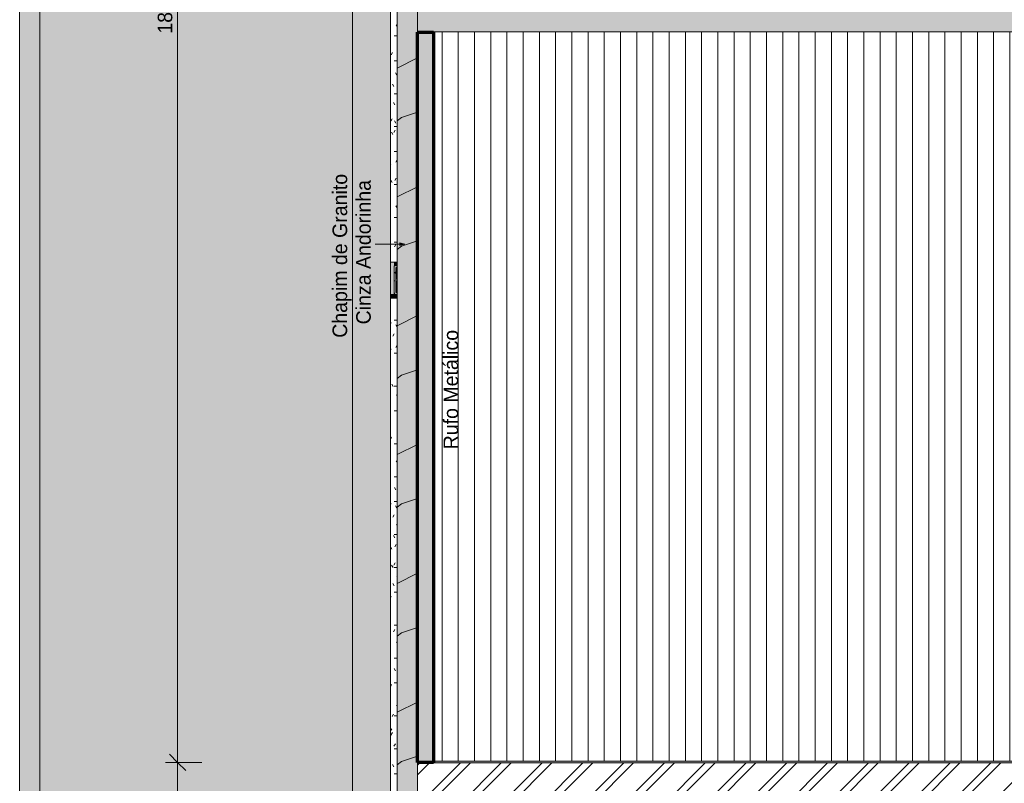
# Model space of a CAD drawing. Header units: millimetres. Extents: x -62808 to 71352, y -27667 to 33271.
# Tile 9 of 71: x -62808 to -50669, y 9259 to 18669. Entities that reach past the tile are written whole.
import ezdxf

# ---------------------------------------------------------------- set-up
doc = ezdxf.new("R2010")
doc.units = ezdxf.units.MM
for name, color, linetype, lineweight in [('A-ANNO-DIMS', 211, 'Continuous', 9), ('A-ANNO-DIMS-100', 211, 'Continuous', 9), ('A-DETL', 90, 'Continuous', 9), ('A-FLOR', 192, 'Continuous', 18), ('A-FLOR-PATT', 8, 'Continuous', 18), ('A-GENM', 13, 'Continuous', 9), ('A-ROOF', 132, 'Continuous', 9), ('A-ROOF-OTLN', 132, 'Continuous', 9), ('A-ROOF-PATT', 132, 'Continuous', 9), ('A-WALL', 113, 'Continuous', 18), ('A-WALL-PATT', 111, 'Continuous', 18), ('G-ANNO-TEXT', 231, 'Continuous', 9), ('S-COLS', 52, 'Continuous', 9)]:
    doc.layers.add(name, color=color, linetype=linetype, lineweight=lineweight)
doc.styles.add('Century Gothic', font='GOTHIC.TTF', dxfattribs={"height": 180})
doc.dimstyles.new('1_8mm_Century_Gothic', dxfattribs={"dimscale": 304.8, "dimtxt": 187.950289, "dimasz": 0.656168, "dimexe": 0.492126, "dimexo": 0.0625, "dimgap": 0.049213, "dimtad": 1, "dimlfac": 0.001, "dimrnd": 0.01, "dimzin": 0, "dimdsep": 46, "dimtxsty": 'Century Gothic', "dimblk1": 'OBLIQUE', "dimblk2": 'OBLIQUE', "dimsah": 1, "dimcen": 0.09, "dimdle": 0.492126, "dimazin": 0, "dimtfac": 1, "dimtdec": 4, "dimtix": 1, "dimtmove": 0, "dimatfit": 3, "dimfxl": 0.984252, "dimfxlon": 1, "dimtvp": 1, "dimtolj": 1, "dimtzin": 0, "dimarcsym": 2})
pattern_1 = [(0, (0, 0), (812.8, 203.2), [33.528, -576.072, 33.528, -576.072, -3251.2]), (0, (0, 0), (812.8, 203.2), [-1219.2, 33.528, -1185.672, 33.528, -576.072, -1422.4]), (0, (0, 0), (812.8, 203.2), [-3048, 33.528, -372.872, 33.528, -982.472]), (120, (304.8, 101.6), (-582.37636, 602.30545), [33.528, -576.072, 33.528, -576.072, -3251.2]), (120, (304.8, 101.6), (-582.37636, 602.30545), [-1219.2, 33.528, -1185.672, 33.528, -576.072, -1422.4]), (120, (304.8, 101.6), (-582.37636, 602.30545), [-3048, 33.528, -372.872, 33.528, -982.472]), (240, (406.4, 508), (-230.42364, -805.50545), [33.528, -576.072, 33.528, -576.072, -3251.2]), (240, (406.4, 508), (-230.42364, -805.50545), [-1219.2, 33.528, -1185.672, 33.528, -576.072, -1422.4]), (240, (406.4, 508), (-230.42364, -805.50545), [-3048, 33.528, -372.872, 33.528, -982.472])]

# ---------------------------------------------------------------- blocks, each defined once
blk = doc.blocks.new('Calha1 - Calha-3499570-PLANTA DE IMPERMEABILIZAÇÃO - COBERTURA')
at = {"layer": 'A-GENM', "lineweight": 5}
blk.add_hatch(color=255, dxfattribs=at).paths.add_polyline_path([(-44749, 9512), (-34600, 9512), (-34605, 9517), (-34845, 9517), (-34845, 9532), (-57707, 9532), (-57707, 9517), (-57905, 9517), (-57905, 9512), (-44813, 9512)])
at = {"layer": 'A-GENM', "color": 130, "lineweight": 5}
blk.add_line((-34845, 9532), (-57707, 9532), dxfattribs=at)
blk = doc.blocks.new('Cumeeira6 - Cumeeira-5176406-PLANTA DE IMPERMEABILIZAÇÃO - COBERTURA')
at = {"layer": 'A-ROOF', "lineweight": 5}
blk.add_hatch(color=31, dxfattribs=at).paths.add_polyline_path([(-34978, 18519), (-34607, 18519), (-34607, 18820), (-57905, 18820), (-57905, 18519), (-37022, 18519)])
at = {"layer": 'A-ROOF', "color": 130, "lineweight": 5}
blk.add_line((-34607, 18519), (-57905, 18519), dxfattribs=at)
blk = doc.blocks.new('CHAPIM4 - CHAPIM-5294427-PLANTA DE IMPERMEABILIZAÇÃO - COBERTURA')
at = {"layer": 'A-ROOF-PATT', "lineweight": 5}
h = blk.add_hatch(dxfattribs=at)
h.set_pattern_fill('FP_5', color=31, style=0, pattern_type=2)
h.set_pattern_definition(pattern_1)
h.paths.add_polyline_path([(21221, 7727), (23530, 7727), (23530, 29832), (-58155, 29832), (-58155, 7727), (20710, 7727)])
h.paths.add_polyline_path([(-39065, 7977), (-57905, 7977), (-57905, 29582), (23280, 29582), (23280, 7977), (-38554, 7977)])
h = blk.add_hatch(dxfattribs=at)
h.set_pattern_fill('FP_18', color=31, style=0, pattern_type=2)
h.set_pattern_definition([(216.87, (635, 1587.5), (4762.4943, 3175.0085), [793.75, -7143.75]), (206.565, (1587.5, 1111.25), (-1587.5015, -1587.499), [1774.88, -1774.88]), (198.435, (1587.5, 317.5), (-3174.9975, -1587.503), [1004.024, -4016.092])])
h.paths.add_polyline_path([(21221, 7727), (23530, 7727), (23530, 29832), (-58155, 29832), (-58155, 7727), (20710, 7727)])
h.paths.add_polyline_path([(-39065, 7977), (-57905, 7977), (-57905, 29582), (23280, 29582), (23280, 7977), (-38554, 7977)])
at = {"layer": 'A-ROOF-OTLN', "color": 130, "lineweight": 5}
for p, q in [((-58155, 7727), (-58155, 29832)), ((-57905, 19120), (-57905, 18515)), ((-57905, 9517), (-57905, 7977))]:
    blk.add_line(p, q, dxfattribs=at)
blk = doc.blocks.new('CHAPIM18 - CHAPIM-5294829-PLANTA DE IMPERMEABILIZAÇÃO - COBERTURA')
at = {"layer": 'A-ROOF-PATT', "lineweight": 5}
h = blk.add_hatch(dxfattribs=at)
h.set_pattern_fill('FP_25', color=53, style=0, pattern_type=2)
h.set_pattern_definition(pattern_1)
h.paths.add_polyline_path([(-62805, -24566), (-62558, -24566), (-62558, 33270), (-62808, 33269), (-62808, -24566)])
at = {"layer": 'A-ROOF-OTLN', "color": 130, "lineweight": 5}
for p, q in [((-62808, -24566), (-62808, 33270)), ((-62558, 33270), (-62558, -24566))]:
    blk.add_line(p, q, dxfattribs=at)
blk = doc.blocks.new('FX-PNC-PILAR-TP81 - FX-PNC-PILAR-TP01-5761101-PLANTA DE IMPERMEABILIZAÇÃO - COBERTURA')
at = {"layer": 'S-COLS', "lineweight": 5}
h = blk.add_hatch(dxfattribs=at)
h.set_pattern_fill('FP_64', color=256, style=0, pattern_type=2)
h.set_pattern_definition([(0, (-22892.95, 15653.177), (203.2, 50.8), [16.764, -135.636, 16.764, -135.636, -812.8]), (0, (-22892.95, 15653.177), (203.2, 50.8), [-304.8, 16.764, -288.036, 16.764, -135.636, -355.6]), (0, (-22892.95, 15653.177), (203.2, 50.8), [-762, 16.764, -84.836, 16.764, -237.236]), (120, (-22816.75, 15678.577), (-145.59409, 150.57636), [16.764, -135.636, 16.764, -135.636, -812.8]), (120, (-22816.75, 15678.577), (-145.59409, 150.57636), [-304.8, 16.764, -288.036, 16.764, -135.636, -355.6]), (120, (-22816.75, 15678.577), (-145.59409, 150.57636), [-762, 16.764, -84.836, 16.764, -237.236]), (240, (-22791.35, 15780.177), (-57.60591, -201.37636), [16.764, -135.636, 16.764, -948.436]), (240, (-22791.35, 15780.177), (-57.60591, -201.37636), [-169.164, -135.636, 16.764, -288.036, -508]), (240, (-22791.35, 15780.177), (-57.60591, -201.37636), [-609.6, 16.764, -135.636, 16.764, -338.836]), (240, (-22791.35, 15780.177), (-57.60591, -201.37636), [-778.764, -84.836, 16.764, -237.236])])
h.paths.add_polyline_path([(-81066, 30941), (-81048, 30941), (-81048, 31104), (-81049, 31102), (-81051, 31095), (-81051, 30961), (-81064, 30961), (-81064, 31269), (-81051, 31269), (-81051, 31135), (-81048, 31127), (-81048, 31289), (-81084, 31289), (-81084, 30941)])
at = {"layer": 'S-COLS', "color": 130, "lineweight": 5}
for p, q in [((-81048, 31289), (-81084, 31289)), ((-81084, 31289), (-81084, 30941)), ((-81064, 30961), (-81064, 31269)), ((-81064, 31269), (-81051, 31269)), ((-81051, 31269), (-81051, 31135)), ((-81051, 31095), (-81051, 30961)), ((-81051, 30961), (-81064, 30961)), ((-81084, 30941), (-81048, 30941))]:
    blk.add_line(p, q, dxfattribs=at)
for centre, start, end in [((-81038, 31135), 180, 220.9271), ((-81038, 31095), 139.0729, 180)]:
    blk.add_arc(centre, 13.1, start, end, dxfattribs=at)
blk = doc.blocks.new('FX_PREENCHIMENTO49 - FX_PREENCHIMENTO-6008656-PLANTA DE IMPERMEABILIZAÇÃO - COBERTURA')
at = {"layer": 'A-WALL-PATT', "lineweight": 5}
h = blk.add_hatch(dxfattribs=at)
h.set_pattern_fill('FP_98', color=31, style=0, pattern_type=2)
h.set_pattern_definition([(180, (-107618.22, -13136.62), (-406.4, -101.6), [33.528, -271.272, 33.528, -1896.872]), (180, (-107618.22, -13136.62), (-406.4, -101.6), [-338.328, -271.272, 33.528, -576.072, -1016]), (180, (-107618.22, -13136.62), (-406.4, -101.6), [-1219.2, 33.528, -271.272, 33.528, -677.672]), (180, (-107618.22, -13136.62), (-406.4, -101.6), [-1557.528, -169.672, 33.528, -474.472]), (300, (-107770.62, -13187.42), (291.18818, -301.15272), [33.528, -271.272, 33.528, -1896.872]), (300, (-107770.62, -13187.42), (291.18818, -301.15272), [-338.328, -271.272, 33.528, -576.072, -1016]), (300, (-107770.62, -13187.42), (291.18818, -301.15272), [-1219.2, 33.528, -271.272, 33.528, -677.672]), (300, (-107770.62, -13187.42), (291.18818, -301.15272), [-1557.528, -169.672, 33.528, -474.472]), (60, (-107821.42, -13390.62), (115.21182, 402.75272), [33.528, -271.272, 33.528, -1896.872]), (60, (-107821.42, -13390.62), (115.21182, 402.75272), [-338.328, -271.272, 33.528, -576.072, -1016]), (60, (-107821.42, -13390.62), (115.21182, 402.75272), [-1219.2, 33.528, -271.272, 33.528, -677.672]), (60, (-107821.42, -13390.62), (115.21182, 402.75272), [-1557.528, -169.672, 33.528, -474.472])])
h.paths.add_polyline_path([(-49464, -28375), (-49464, -28380), (-49383, -28380), (-49383, -28375), (-49427, -28375)])
at = {"layer": 'A-WALL', "color": 90, "lineweight": 5}
blk.add_line((-49383, -28375), (-49383, -28380), dxfattribs=at)
blk = doc.blocks.new('FX_PREENCHIMENTO50 - FX_PREENCHIMENTO-6008688-PLANTA DE IMPERMEABILIZAÇÃO - COBERTURA')
at = {"layer": 'A-WALL-PATT', "lineweight": 5}
h = blk.add_hatch(dxfattribs=at)
h.set_pattern_fill('FP_99', color=31, style=0, pattern_type=2)
h.set_pattern_definition([(180, (-107618.21, -9259.83), (-406.4, -101.6), [33.528, -271.272, 33.528, -1896.872]), (180, (-107618.21, -9259.83), (-406.4, -101.6), [-338.328, -271.272, 33.528, -576.072, -1016]), (180, (-107618.21, -9259.83), (-406.4, -101.6), [-1219.2, 33.528, -271.272, 33.528, -677.672]), (180, (-107618.21, -9259.83), (-406.4, -101.6), [-1557.528, -169.672, 33.528, -474.472]), (300, (-107770.61, -9310.62), (291.18818, -301.15272), [33.528, -271.272, 33.528, -1896.872]), (300, (-107770.61, -9310.62), (291.18818, -301.15272), [-338.328, -271.272, 33.528, -576.072, -1016]), (300, (-107770.61, -9310.62), (291.18818, -301.15272), [-1219.2, 33.528, -271.272, 33.528, -677.672]), (300, (-107770.61, -9310.62), (291.18818, -301.15272), [-1557.528, -169.672, 33.528, -474.472]), (60, (-107821.41, -9513.83), (115.21182, 402.75272), [33.528, -271.272, 33.528, -1896.872]), (60, (-107821.41, -9513.83), (115.21182, 402.75272), [-338.328, -271.272, 33.528, -576.072, -1016]), (60, (-107821.41, -9513.83), (115.21182, 402.75272), [-1219.2, 33.528, -271.272, 33.528, -677.672]), (60, (-107821.41, -9513.83), (115.21182, 402.75272), [-1557.528, -169.672, 33.528, -474.472])])
h.paths.add_polyline_path([(-49383, -24941), (-49383, -24941), (-49383, -25011)])
at = {"layer": 'A-WALL', "color": 90, "lineweight": 5}
blk.add_line((-49383, -24941), (-49383, -25938), dxfattribs=at)
blk = doc.blocks.new('FX_PREENCHIMENTO55 - FX_PREENCHIMENTO-6008848-PLANTA DE IMPERMEABILIZAÇÃO - COBERTURA')
at = {"layer": 'A-WALL-PATT', "lineweight": 5}
h = blk.add_hatch(dxfattribs=at)
h.set_pattern_fill('FP_101', color=31, style=0, pattern_type=2)
h.set_pattern_definition([(180, (-107618.22, -13136.62), (-406.4, -101.6), [33.528, -271.272, 33.528, -1896.872]), (180, (-107618.22, -13136.62), (-406.4, -101.6), [-338.328, -271.272, 33.528, -576.072, -1016]), (180, (-107618.22, -13136.62), (-406.4, -101.6), [-1219.2, 33.528, -271.272, 33.528, -677.672]), (180, (-107618.22, -13136.62), (-406.4, -101.6), [-1557.528, -169.672, 33.528, -474.472]), (300, (-107770.62, -13187.42), (291.18818, -301.15272), [33.528, -271.272, 33.528, -1896.872]), (300, (-107770.62, -13187.42), (291.18818, -301.15272), [-338.328, -271.272, 33.528, -576.072, -1016]), (300, (-107770.62, -13187.42), (291.18818, -301.15272), [-1219.2, 33.528, -271.272, 33.528, -677.672]), (300, (-107770.62, -13187.42), (291.18818, -301.15272), [-1557.528, -169.672, 33.528, -474.472]), (60, (-107821.42, -13390.62), (115.21182, 402.75272), [33.528, -271.272, 33.528, -1896.872]), (60, (-107821.42, -13390.62), (115.21182, 402.75272), [-338.328, -271.272, 33.528, -576.072, -1016]), (60, (-107821.42, -13390.62), (115.21182, 402.75272), [-1219.2, 33.528, -271.272, 33.528, -677.672]), (60, (-107821.42, -13390.62), (115.21182, 402.75272), [-1557.528, -169.672, 33.528, -474.472])])
h.paths.add_polyline_path([(-49383, -21113), (-49464, -21114), (-49464, -28375), (-49383, -28375), (-49383, -21114)])
at = {"layer": 'A-WALL', "color": 90, "lineweight": 5}
for p, q in [((-49383, -21113), (-49383, -28375)), ((-49383, -28375), (-49464, -28375))]:
    blk.add_line(p, q, dxfattribs=at)
blk = doc.blocks.new('FX_PREENCHIMENTO57 - FX_PREENCHIMENTO-6008912-PLANTA DE IMPERMEABILIZAÇÃO - COBERTURA')
at = {"layer": 'A-WALL-PATT', "lineweight": 5}
h = blk.add_hatch(dxfattribs=at)
h.set_pattern_fill('FP_102', color=31, style=0, pattern_type=2)
h.set_pattern_definition([(180, (-107618.14, -4041.52), (-406.4, -101.6), [33.528, -271.272, 33.528, -1896.872]), (180, (-107618.14, -4041.52), (-406.4, -101.6), [-338.328, -271.272, 33.528, -576.072, -1016]), (180, (-107618.14, -4041.52), (-406.4, -101.6), [-1219.2, 33.528, -271.272, 33.528, -677.672]), (180, (-107618.14, -4041.52), (-406.4, -101.6), [-1557.528, -169.672, 33.528, -474.472]), (300, (-107770.54, -4092.32), (291.18818, -301.15272), [33.528, -271.272, 33.528, -1896.872]), (300, (-107770.54, -4092.32), (291.18818, -301.15272), [-338.328, -271.272, 33.528, -576.072, -1016]), (300, (-107770.54, -4092.32), (291.18818, -301.15272), [-1219.2, 33.528, -271.272, 33.528, -677.672]), (300, (-107770.54, -4092.32), (291.18818, -301.15272), [-1557.528, -169.672, 33.528, -474.472]), (60, (-107821.34, -4295.52), (115.21182, 402.75272), [33.528, -271.272, 33.528, -1896.872]), (60, (-107821.34, -4295.52), (115.21182, 402.75272), [-338.328, -271.272, 33.528, -576.072, -1016]), (60, (-107821.34, -4295.52), (115.21182, 402.75272), [-1219.2, 33.528, -271.272, 33.528, -677.672]), (60, (-107821.34, -4295.52), (115.21182, 402.75272), [-1557.528, -169.672, 33.528, -474.472])])
h.paths.add_polyline_path([(-49383, -19722), (-49464, -19722), (-49464, -25664), (-49383, -25664), (-49383, -19793)])
at = {"layer": 'A-WALL', "color": 90, "lineweight": 5}
blk.add_line((-49383, -19722), (-49383, -25664), dxfattribs=at)
blk = doc.blocks.new('BE-PMSa-MOD-ARQ-ESCOLA-EX-000-R_0056_rvt-1-PLANTA DE IMPERMEABILIZAÇÃO - COBERTURA')
at = {"layer": 'A-FLOR-PATT', "lineweight": 5}
h = blk.add_hatch(dxfattribs=at)
h.set_pattern_fill('FP_6', color=31, style=0, pattern_type=2)
h.set_pattern_definition(pattern_1)
h.paths.add_polyline_path([(-10008, -25619), (-10008, -24138), (-10010, -24138), (-10010, -24098), (-10020, -24098), (-10020, -24018), (-10000, -24018), (-10000, -23993), (-9967, -23993), (-9967, -23902), (-60208, -23902), (-60208, 2853), (-58704, 2853), (-58704, 3646), (-59113, 3646), (-59113, 3686), (-58704, 3686), (-58704, 5586), (-59113, 5586), (-59113, 5626), (-58704, 5626), (-58704, 31474), (-39534, 31474), (-39534, 32847), (-62558, 33119), (-62558, -24566), (-62608, -24566), (-62608, -24572), (-10455, -25610)])
h = blk.add_hatch(dxfattribs=at)
h.set_pattern_fill('FP_5', color=55, style=0, pattern_type=2)
h.set_pattern_definition(pattern_1)
h.paths.add_polyline_path([(-9895, -23902), (-9895, -23368), (-26192, -23368), (-26192, -23402), (-26196, -23407), (-26195, -23441), (-26183, -23459), (-26177, -23472), (-26171, -23495), (-26168, -23519), (-26169, -23528), (-26173, -23552), (-26179, -23569), (-26185, -23583), (-26201, -23604), (-26211, -23614), (-26232, -23629), (-26245, -23636), (-26267, -23643), (-26277, -23645), (-26295, -23646), (-26321, -23643), (-26333, -23641), (-26358, -23630), (-26358, -23902), (-9967, -23902)])
h.paths.add_polyline_path([(-59908, -23902), (-59908, 2853), (-60208, 2853), (-60208, -23902)])
h.paths.add_polyline_path([(-26190, -23546), (-26190, -23544), (-26190, -23546)])
h.paths.add_polyline_path([(-58479, 2853), (-58107, 2853), (-58107, 7538), (-58115, 7538), (-58115, 6793), (-58235, 6793), (-58235, 29482), (-58238, 29482), (-58238, 29927), (-58235, 29927), (-58235, 30839), (-58116, 30839), (-58116, 29927), (-58107, 29927), (-58107, 30839), (-44952, 30839), (-44952, 30657), (-44950, 30657), (-44950, 30002), (-41622, 30002), (-41622, 30839), (-33750, 30839), (-33750, 30655), (-33747, 30656), (-33747, 30839), (-33457, 30839), (-33457, 31474), (-58704, 31474), (-58704, 5626), (-58173, 5626), (-58173, 5586), (-58704, 5586), (-58704, 3686), (-58173, 3686), (-58173, 3646), (-58704, 3646), (-58704, 2853)])
h.paths.add_polyline_path([(-58173, 29877), (-58107, 29877), (-58107, 29882), (-58193, 29882), (-58193, 29877), (-58188, 29877)])
h.paths.add_polyline_path([(-41730, 29879), (-41730, 29883), (-44821, 29883), (-44821, 29879), (-41734, 29879)])
h.paths.add_polyline_path([(-42955, 30663), (-43755, 30663), (-43755, 31463), (-42955, 31463), (-42955, 30684)])
at = {"layer": 'A-ROOF-OTLN', "lineweight": 5}
blk.add_hatch(color=254, dxfattribs=at).paths.add_polyline_path([(-57905, 18515), (-57707, 18515), (-57707, 18519), (-57905, 18519)])
at = {"layer": 'A-ROOF-PATT', "lineweight": 5}
h = blk.add_hatch(dxfattribs=at)
h.set_pattern_fill('FP_8', color=31, style=0, pattern_type=2)
h.set_pattern_definition([(90, (0, 59.55), (-200, 1e-14), [])])
h.paths.add_polyline_path([(-57707, 9532), (-34845, 9532), (-34845, 18519), (-57707, 18519), (-57707, 10008)])
h.paths.add_polyline_path([(-46795, 12672), (-47195, 13072), (-46396, 13071)])
h.paths.add_polyline_path([(-44547, 12730), (-44563, 12733), (-44578, 12740), (-44591, 12751), (-44598, 12761), (-44603, 12774), (-44605, 12791), (-44602, 12806), (-44596, 12819), (-44585, 12831), (-44573, 12839), (-44560, 12844), (-44545, 12845), (-44532, 12843), (-44517, 12836), (-44504, 12825), (-44497, 12814), (-44492, 12801), (-44490, 12784), (-44494, 12769), (-44499, 12757), (-44510, 12744), (-44522, 12737), (-44534, 12732), (-44546, 12730)])
at = {"layer": 'A-WALL', "lineweight": 5}
for points in [[(-58191, 15288), (-58191, 15681), (-58236, 15681), (-58236, 15288)], [(-58158, 15636), (-58155, 15636), (-58155, 15681), (-58191, 15681), (-58191, 15636), (-58171, 15636)], [(-58236, 15243), (-58155, 15243), (-58155, 15288), (-58236, 15288)]]:
    blk.add_hatch(color=254, dxfattribs=at).paths.add_polyline_path(points)
at = {"layer": 'S-COLS', "lineweight": 5}
blk.add_hatch(color=254, dxfattribs=at).paths.add_polyline_path([(-58171, 15308), (-58158, 15308), (-58158, 15442), (-58155, 15456), (-58155, 15473), (-58156, 15475), (-58158, 15482), (-58158, 15616), (-58171, 15616), (-58171, 15368)])
at = {"layer": 'A-FLOR', "color": 90, "lineweight": 5}
blk.add_line((-58704, 31474), (-58704, 5626), dxfattribs=at)
at = {"layer": 'A-ROOF-OTLN', "color": 130, "lineweight": 5}
blk.add_line((-57707, 18515), (-57707, 18519), dxfattribs=at)
at = {"layer": 'A-WALL', "color": 90, "lineweight": 5}
for p, q in [((-58236, 15288), (-58236, 15681)), ((-58191, 15681), (-58236, 15681)), ((-58191, 15681), (-58155, 15681)), ((-58191, 15636), (-58191, 15288)), ((-58155, 15636), (-58191, 15636)), ((-58236, 15288), (-58236, 15243)), ((-58155, 15243), (-58236, 15243)), ((-58191, 15288), (-58155, 15288))]:
    blk.add_line(p, q, dxfattribs=at)
at = {"layer": 'A-GENM', "color": 90, "lineweight": 5}
blk.add_blockref('Calha1 - Calha-3499570-PLANTA DE IMPERMEABILIZAÇÃO - COBERTURA', (0, 0), dxfattribs=at)
at = {"layer": 'A-ROOF', "color": 90, "lineweight": 5}
for name in ['CHAPIM18 - CHAPIM-5294829-PLANTA DE IMPERMEABILIZAÇÃO - COBERTURA', 'CHAPIM4 - CHAPIM-5294427-PLANTA DE IMPERMEABILIZAÇÃO - COBERTURA', 'Cumeeira6 - Cumeeira-5176406-PLANTA DE IMPERMEABILIZAÇÃO - COBERTURA']:
    blk.add_blockref(name, (0, 0), dxfattribs=at)
at = {"layer": 'A-WALL', "color": 90, "lineweight": 5, "rotation": 180}
for name, p in [('FX_PREENCHIMENTO57 - FX_PREENCHIMENTO-6008912-PLANTA DE IMPERMEABILIZAÇÃO - COBERTURA', (-107618, -4042)), ('FX_PREENCHIMENTO50 - FX_PREENCHIMENTO-6008688-PLANTA DE IMPERMEABILIZAÇÃO - COBERTURA', (-107618, -9260)), ('FX_PREENCHIMENTO49 - FX_PREENCHIMENTO-6008656-PLANTA DE IMPERMEABILIZAÇÃO - COBERTURA', (-107618, -13137)), ('FX_PREENCHIMENTO55 - FX_PREENCHIMENTO-6008848-PLANTA DE IMPERMEABILIZAÇÃO - COBERTURA', (-107618, -13137))]:
    blk.add_blockref(name, p, dxfattribs=at)
at = {"layer": 'S-COLS', "color": 90, "lineweight": 5}
blk.add_blockref('FX-PNC-PILAR-TP81 - FX-PNC-PILAR-TP01-5761101-PLANTA DE IMPERMEABILIZAÇÃO - COBERTURA', (22893, -15653), dxfattribs=at)
blk = doc.blocks.new('DIMBLOCK3-PLANTA DE IMPERMEABILIZAÇÃO - COBERTURA')
at = {"layer": 'A-ANNO-DIMS-100', "transparency": 16777216}
for p, q in [((-60860, 28107), (-60960, 28207)), ((-60560, 28107), (-61010, 28107)), ((-60860, 28107), (-60860, 9517)), ((-60860, 28107), (-60760, 28007)), ((-60860, 28107), (-60560, 28107)), ((-60860, 9517), (-60960, 9617)), ((-60560, 9517), (-61010, 9517)), ((-60860, 9517), (-60760, 9417)), ((-60860, 9517), (-60560, 9517))]:
    blk.add_line(p, q, dxfattribs=at)
at = {"layer": 'A-ANNO-DIMS-100', "color": 0, "transparency": 16777216, "insert": (-61106, 18497), "char_height": 180, "width": 755.38, "attachment_point": 1, "rotation": 90, "line_spacing_factor": 0.984502, "style": 'Century Gothic'}
blk.add_mtext('18.59', dxfattribs=at)
blk = doc.blocks.new('_Oblique')
at = {"color": 0, "linetype": 'ByBlock', "lineweight": -2}
blk.add_line((-0.5, -0.5), (0.5, 0.5), dxfattribs=at)
blk = doc.blocks.new('DIMBLOCK4-PLANTA DE IMPERMEABILIZAÇÃO - COBERTURA')
at = {"layer": 'A-ANNO-DIMS-100', "transparency": 16777216}
for p, q in [((-60860, 9517), (-60960, 9617)), ((-60560, 9517), (-61010, 9517)), ((-60860, 9517), (-60860, 7977)), ((-60860, 9517), (-60760, 9417)), ((-60860, 9517), (-60560, 9517)), ((-60860, 7977), (-60960, 8077)), ((-60560, 7977), (-61010, 7977)), ((-60860, 7977), (-60760, 7877)), ((-60860, 7977), (-60560, 7977))]:
    blk.add_line(p, q, dxfattribs=at)
at = {"layer": 'A-ANNO-DIMS-100', "color": 0, "transparency": 16777216, "insert": (-61106, 8502), "char_height": 180, "width": 587.12, "attachment_point": 1, "rotation": 90, "line_spacing_factor": 0.984502, "style": 'Century Gothic'}
blk.add_mtext('1.54', dxfattribs=at)

msp = doc.modelspace()

# ---------------------------------------------------------------- hatches: boundary and pattern name
at = {"layer": 'A-FLOR', "lineweight": 5}
h = msp.add_hatch(color=9, dxfattribs=at)
h.paths.add_polyline_path([(-57707.05, 9517.282), (-57707.05, 18514.616), (-57904.55, 18514.616), (-57904.55, 9517.282)])
h.paths.add_polyline_path([(-57740.943, 19119.901), (-57707.05, 19119.901), (-57707.05, 28121.882), (-57904.55, 28121.882), (-57904.55, 19119.901)])
at = {"layer": 'A-FLOR'}
h = msp.add_hatch(dxfattribs=at)
h.set_pattern_fill('FP_1', color=5, style=0, pattern_type=2)
h.set_pattern_definition([(45, (0, 0), (-251.4472, 251.4472), []), (45, (0, 381), (-251.4472, 251.4472), [])])
h.paths.add_polyline_path([(-16585.75, 7976.882), (23280.45, 7976.882), (23280.45, 9512.282), (-57904.55, 9512.282), (-57904.55, 7976.882), (-17096.648, 7976.882)])
at = {"layer": 'G-ANNO-TEXT'}
msp.add_hatch(color=250, dxfattribs=at).paths.add_polyline_path([(-58060.359, 15904.827), (-58120.359, 15920.904), (-58120.359, 15888.75)])

# ---------------------------------------------------------------- linework, layer by layer
at = {"layer": 'A-DETL', "lineweight": 70}
for p, q in [((-57904.55, 18514.616), (-57707.05, 18514.616)), ((-57904.55, 9517.282), (-57904.55, 18514.616)), ((-57707.05, 18514.616), (-57707.05, 9517.282)), ((-57707.05, 9517.282), (-57904.55, 9517.282))]:
    msp.add_line(p, q, dxfattribs=at)
at = {"layer": 'A-FLOR'}
for p, q in [((-57707.05, 18514.616), (-57904.55, 18514.616)), ((-57904.55, 18514.616), (-57904.55, 9517.282)), ((-57707.05, 9517.282), (-57707.05, 18514.616)), ((-57904.55, 9517.282), (-57707.05, 9517.282)), ((23280.45, 9512.282), (-57904.55, 9512.282))]:
    msp.add_line(p, q, dxfattribs=at)
at = {"layer": 'G-ANNO-TEXT', "color": 250}
for p, q in [((-58060.359, 15904.827), (-58426.576, 15904.827)), ((-58060.359, 15904.827), (-58120.359, 15920.904)), ((-58120.359, 15920.904), (-58120.359, 15888.75)), ((-58120.359, 15888.75), (-58060.359, 15904.827))]:
    msp.add_line(p, q, dxfattribs=at)

# ---------------------------------------------------------------- block references
at = {"lineweight": 5}
msp.add_blockref('BE-PMSa-MOD-ARQ-ESCOLA-EX-000-R_0056_rvt-1-PLANTA DE IMPERMEABILIZAÇÃO - COBERTURA', (0, 0), dxfattribs=at)

# ---------------------------------------------------------------- texts
at = {"layer": 'G-ANNO-TEXT', "color": 7, "char_height": 180, "attachment_point": 1, "rotation": 90, "style": 'Century Gothic'}
for s, insert, width in [('Chapim de Granito ', (-58950.451, 14749.178), 2805.90625), ('Cinza Andorinha', (-58659.41, 14914.543), 2397.04563), ('Rufo Metálico', (-57581.875, 13375.147), 1988.185)]:
    msp.add_mtext(s, dxfattribs=dict(at, insert=insert, width=width))

# ---------------------------------------------------------------- dimensions: what is measured, and where the dimension line sits
at = {"layer": 'A-ANNO-DIMS'}
for base, p1, p2, override, picture, middle in [((-60860.088, 9517.282), (-60560.088, 28106.882), (-60560.088, 9517.282), {"dimpost": '<>', "dimfxl": 18589.599999}, 'DIMBLOCK3-PLANTA DE IMPERMEABILIZAÇÃO - COBERTURA', (-60969.615, 18812.082)), ((-60860.088, 7976.882), (-60560.088, 9517.282), (-60560.088, 7976.882), {"dimpost": '<>', "dimfxl": 1540.400009}, 'DIMBLOCK4-PLANTA DE IMPERMEABILIZAÇÃO - COBERTURA', (-60969.615, 8747.082))]:
    dim = msp.add_linear_dim(base=base, p1=p1, p2=p2, angle=90, dimstyle='1_8mm_Century_Gothic', override=override, dxfattribs=at)
    dim.commit()
    dim.dimension.update_dxf_attribs({"geometry": picture, "text_midpoint": middle})

doc.saveas('drawing.dxf')
